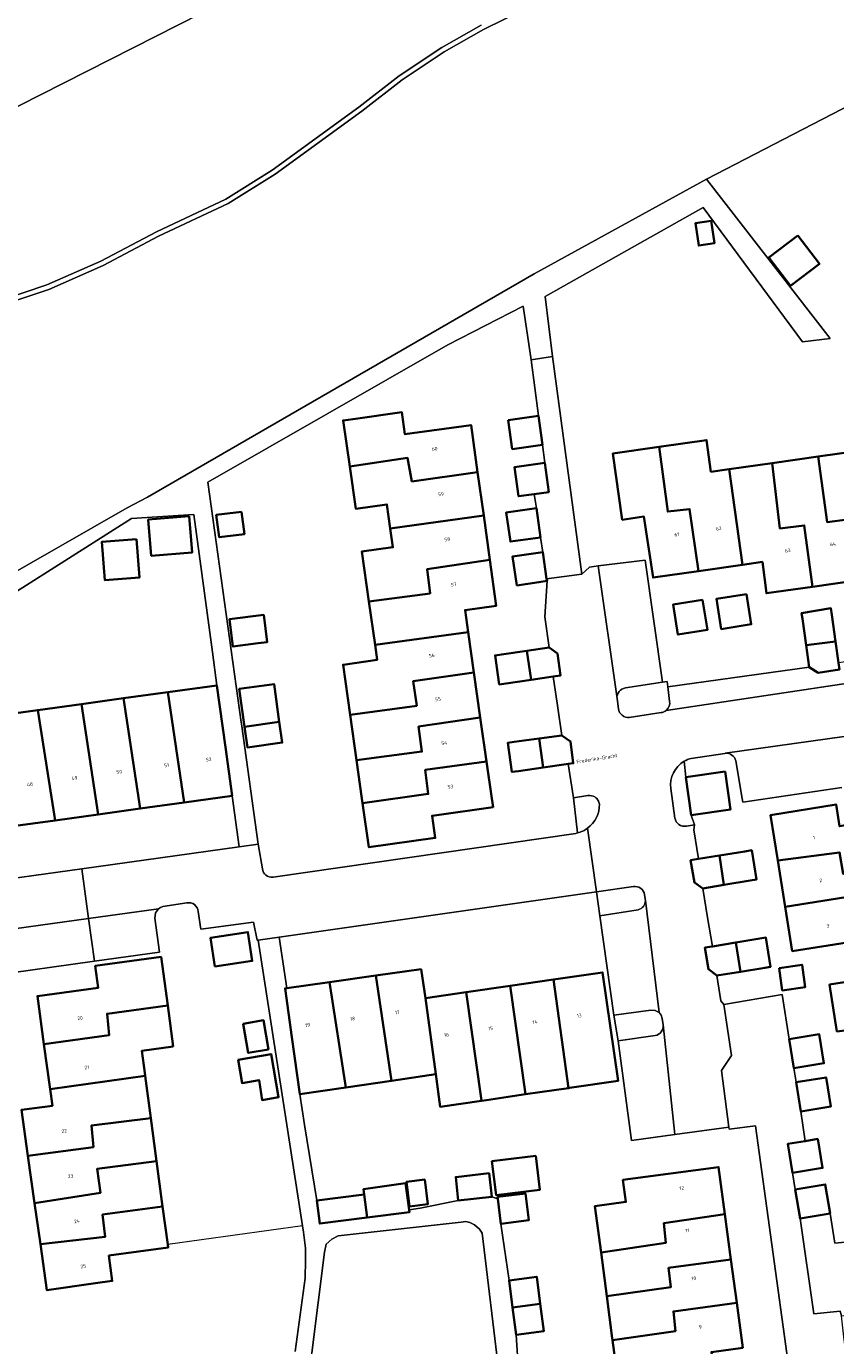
# Model space of a CAD drawing. Header units: metres. Extents: x 197700 to 204338, y 317132 to 325229.
# Tile 109 of 256: x 199493 to 199575, y 317944 to 318078. Entities that reach past the tile are written whole.
import ezdxf
from ezdxf.enums import TextEntityAlignment as Align

# ---------------------------------------------------------------- set-up
doc = ezdxf.new("R2010")
doc.units = ezdxf.units.M
for name, color, linetype, lineweight in [('B-WE-GR-BEPLANTING_CULTUUR_HEESTERS-GV', 90, 'Continuous', 18), ('B-WE-GR-BOS_LOOF-GV', 40, 'Continuous', 13), ('B-WE-GR-GRAS-GV', 60, 'Continuous', 13), ('B-WE-IE-TERREINAFSCHEIDING_KUNSTMATIG_HEKWERK-G', 20, 'IE-TERREINAFSCHEIDING-KUNSTMATIG', 18), ('B-WE-OG-BEBOUWING-GV', 7, 'Continuous', 35), ('B-WE-OG-BEBOUWING-T18', 10, 'Continuous', 18), ('B-WE-OG-TERREIN_CULTUURSCHEIDING-GV', 7, 'Continuous', 18), ('B-WE-OG-TERREIN_ERF-GV', 7, 'Continuous', 18), ('B-WE-OG-TOPOGRAFIE-T18', 10, 'Continuous', 18), ('B-WE-VH-ONVERHARD-GV', 252, 'Continuous', 18), ('B-WE-VH-VERHARDING_ASFALT-GV', 252, 'Continuous', 18), ('B-WE-VH-VERHARDING_BETONSTRAATSTEEN-GV', 252, 'Continuous', 18), ('B-WE-VH-VERHARDING_HALFVERHARDING_GRIND-GV', 252, 'Continuous', 18), ('B-WE-VH-VERHARDING_OPEN-GV', 252, 'Continuous', 18), ('B-WE-VH-VERHARDING_TEGEL-GV', 252, 'Continuous', 18)]:
    doc.layers.add(name, color=color, linetype=linetype, lineweight=lineweight)
doc.styles.add('NLCS-ISO-M200-T18', font='NLCS-ISO.ttf', dxfattribs={"height": 0.36})
doc.linetypes.add('IE-TERREINAFSCHEIDING-KUNSTMATIG', pattern='A,4,[82,NLCS.SHX,S=0.75,R=90,X=0,Y=0],4,-2', length=10)

msp = doc.modelspace()

# ---------------------------------------------------------------- linework, layer by layer
at = {"layer": 'B-WE-GR-BEPLANTING_CULTUUR_HEESTERS-GV'}
for points in [[(199558.52, 318009.921), (199558.328, 318011.377), (199558.256, 318011.91), (199557.782, 318011.845), (199554.029, 318011.253)], [(199553.165, 318010.17), (199553.31, 318009.145)], [(199554.417, 318008.26), (199557.67, 318008.74)], [(199554.828, 317991.053), (199551.073, 317990.519), (199551.413, 317988.079)], [(199556.048, 317989.649), (199556.027, 317989.818), (199555.964, 317990.243)], [(199551.413, 317988.079), (199555.304, 317988.706)], [(199557.869, 317977.005), (199557.766, 317977.642), (199557.665, 317977.987), (199557.444, 317978.272), (199557.055, 317978.476), (199556.617, 317978.485), (199552.84, 317977.991), (199553.28, 317975.373)], [(199553.28, 317975.373), (199557.052, 317975.912)]]:
    msp.add_lwpolyline(points, dxfattribs=at)
for points in [[(199554.029, 318011.253, 0.4105543), (199553.165, 318010.17)], [(199553.31, 318009.145, 0.4146556), (199554.417, 318008.26)], [(199557.67, 318008.74, 0.1372784), (199558.166, 318008.959)], [(199558.166, 318008.959, 0.2728849), (199558.52, 318009.921)], [(199555.964, 317990.243, 0.4275957), (199554.828, 317991.053)], [(199555.304, 317988.706, 0.3632768), (199556.048, 317989.649)], [(199557.052, 317975.912, 0.3747608), (199557.869, 317977.005)]]:
    msp.add_lwpolyline(points, format="xyb", dxfattribs=at)
at = {"layer": 'B-WE-GR-BOS_LOOF-GV'}
msp.add_lwpolyline([(199413.975, 318011.004), (199410.866, 318017.361), (199411.332, 318017.722), (199428.322, 318030.854), (199441.374, 318039.806), (199458.428, 318050.554), (199474.972, 318060.842), (199489.962, 318069.235), (199510.913, 318079.834), (199538.657, 318093.461), (199578.262, 318112.551), (199611.396, 318128.12), (199646.003, 318145.544), (199676.209, 318162.106), (199708.324, 318178.551), (199735.154, 318191.646), (199760.202, 318207.513), (199793.401, 318226.471)], dxfattribs=at)
at = {"layer": 'B-WE-GR-GRAS-GV'}
for points in [[(199793.401, 318226.471), (199760.202, 318207.513), (199735.154, 318191.646), (199708.324, 318178.551), (199676.209, 318162.106), (199646.003, 318145.544), (199611.396, 318128.12), (199578.262, 318112.551), (199538.657, 318093.461), (199510.913, 318079.834), (199489.962, 318069.235), (199474.972, 318060.842), (199458.428, 318050.554), (199441.374, 318039.806), (199428.322, 318030.854), (199411.332, 318017.722), (199410.866, 318017.361), (199413.975, 318011.004), (199414.171, 318010.603), (199417.028, 318004.76), (199444.509, 318022.574), (199452.757, 318027.395)], [(199545.936, 318081.319), (199539.587, 318078.167), (199535.597, 318075.922), (199531.309, 318073.077), (199527.209, 318069.876), (199518.39, 318063.458), (199513.616, 318060.49), (199506.551, 318057.182), (199500.893, 318054.175), (199495.369, 318051.763), (199490.894, 318050.27), (199480.462, 318042.278), (199474.89, 318038.561), (199469.903, 318035.916), (199468.336, 318034.465), (199477.056, 318037.471), (199486.336, 318019.84), (199503.355, 318029.575), (199505.409, 318030.639), (199523.089, 318040.844), (199544.74, 318053.332), (199562.278, 318062.96), (199591.77, 318078.199), (199594.216, 318079.474)], [(199452.757, 318027.395), (199465.724, 318033.565), (199467.163, 318034.061), (199469.611, 318036.327), (199474.633, 318038.991), (199480.171, 318042.685), (199490.657, 318050.718), (199495.19, 318052.23), (199500.675, 318054.626), (199506.328, 318057.629), (199513.377, 318060.931), (199518.111, 318063.873), (199526.908, 318070.275), (199531.016, 318073.483), (199535.336, 318076.348), (199539.353, 318078.61)]]:
    msp.add_lwpolyline(points, dxfattribs=at)
at = {"layer": 'B-WE-IE-TERREINAFSCHEIDING_KUNSTMATIG_HEKWERK-G'}
for points in [[(199968.889, 318360.698), (199958.219, 318353.82), (199921.118, 318329.33), (199894.21, 318310.199), (199871.742, 318292.462), (199836.893, 318262.824), (199816.224, 318244.487), (199799.399, 318230.527), (199793.401, 318226.471), (199760.202, 318207.513), (199735.154, 318191.646), (199708.324, 318178.551), (199676.209, 318162.106), (199646.003, 318145.544), (199611.396, 318128.12), (199578.262, 318112.551), (199538.657, 318093.461), (199510.913, 318079.834), (199489.962, 318069.235), (199474.972, 318060.842), (199458.428, 318050.554), (199441.374, 318039.806), (199428.322, 318030.854), (199411.332, 318017.722)], [(199591.77, 318078.199), (199562.278, 318062.96)], [(199562.278, 318062.96), (199544.74, 318053.332)], [(199562.278, 318062.96), (199574.836, 318046.775)], [(199544.74, 318053.332), (199523.089, 318040.844)], [(199544.434, 318044.617), (199543.608, 318050.066), (199535.948, 318046.144), (199511.562, 318032.172), (199514.955, 318007.761), (199515.011, 318007.352), (199516.677, 317995.369)], [(199523.089, 318040.844), (199505.409, 318030.639)], [(199505.409, 318030.639), (199503.355, 318029.575)], [(199503.355, 318029.575), (199486.336, 318019.84)], [(199503.774, 318028.462), (199510.146, 318028.873), (199512.017, 318014.893)], [(199512.017, 318014.893), (199512.471, 318011.5)], [(199560.157, 318002.171), (199559.99, 318003.797)], [(199521.192, 317956.588), (199507.47, 317954.697)]]:
    msp.add_lwpolyline(points, dxfattribs=at)
at = {"layer": 'B-WE-OG-BEBOUWING-GV'}
for points in [[(199562.727, 318058.731), (199561.135, 318058.489), (199561.481, 318056.21), (199563.074, 318056.452)], [(199571.562, 318057.237), (199568.62, 318055.007), (199570.803, 318052.126), (199573.745, 318054.356)], [(199538.993, 318033.187), (199538.328, 318037.977), (199531.592, 318037.042), (199531.283, 318039.271), (199526.33, 318038.583), (199525.309, 318038.441), (199525.98, 318033.755), (199531.843, 318034.627), (199532.306, 318032.25)], [(199542.101, 318038.476), (199542.514, 318035.523), (199545.584, 318035.952), (199545.171, 318038.905)], [(199561.451, 318023.127), (199560.548, 318029.44), (199558.323, 318029.173), (199557.442, 318035.747), (199552.741, 318035.072), (199553.705, 318028.35), (199555.894, 318028.668), (199556.833, 318022.466)], [(199565.912, 318023.765), (199564.573, 318033.492), (199562.708, 318033.229), (199562.267, 318036.439), (199557.695, 318035.783), (199557.442, 318035.747), (199558.323, 318029.173), (199560.548, 318029.44), (199561.451, 318023.127)], [(199539.606, 318028.772), (199538.993, 318033.187), (199532.306, 318032.25), (199531.843, 318034.627), (199525.98, 318033.755), (199526.595, 318029.464), (199529.763, 318029.913), (199530.112, 318027.45)], [(199568.95, 318034.109), (199569.737, 318027.473), (199572.201, 318027.78), (199573.033, 318021.538), (199577.477, 318022.167), (199576.619, 318028.364), (199574.524, 318028.11), (199573.619, 318034.768)], [(199581.886, 318022.791), (199581.163, 318028.915), (199578.674, 318028.677), (199577.718, 318035.346), (199573.619, 318034.768), (199574.524, 318028.11), (199576.619, 318028.364), (199577.477, 318022.167)], [(199545.827, 318034.126), (199542.756, 318033.709), (199543.158, 318030.742), (199544.754, 318030.959), (199546.23, 318031.159)], [(199564.573, 318033.492), (199565.912, 318023.765), (199567.947, 318024.056), (199568.362, 318020.877), (199573.033, 318021.538), (199572.201, 318027.78), (199569.737, 318027.473), (199568.95, 318034.109)], [(199514.976, 318029.169), (199512.417, 318028.841), (199512.708, 318026.571), (199515.267, 318026.899)], [(199545.389, 318026.553), (199544.976, 318029.52), (199541.905, 318029.092), (199542.318, 318026.126)], [(199509.667, 318028.711), (199505.495, 318028.369), (199505.797, 318024.692), (199509.969, 318025.035)], [(199527.934, 318020.026), (199534.148, 318020.863), (199533.873, 318023.329), (199540.231, 318024.27), (199539.606, 318028.772), (199530.112, 318027.45), (199530.381, 318025.556), (199527.214, 318025.107)], [(199504.296, 318026.383), (199500.764, 318026.093), (199501.084, 318022.191), (199504.617, 318022.481)], [(199546.012, 318022.355), (199545.61, 318025.067), (199542.543, 318024.613), (199542.979, 318021.669), (199545.222, 318022.001), (199546.046, 318022.123)], [(199540.231, 318024.27), (199533.873, 318023.329), (199534.148, 318020.863), (199527.934, 318020.026), (199528.557, 318015.631), (199538.028, 318016.924), (199537.71, 318019.158), (199540.879, 318019.598)], [(199561.867, 318020.217), (199558.86, 318019.732), (199559.353, 318016.672), (199562.361, 318017.157)], [(199566.321, 318020.794), (199563.281, 318020.302), (199563.775, 318017.242), (199566.815, 318017.733)], [(199516.662, 318015.792), (199517.588, 318015.911), (199517.234, 318018.674), (199513.747, 318018.227), (199514.101, 318015.464)], [(199572.405, 318015.585), (199575.384, 318015.986), (199575.008, 318018.698), (199574.917, 318019.356), (199571.941, 318018.853), (199572.023, 318018.276)], [(199538.61, 318012.834), (199538.028, 318016.924), (199528.557, 318015.631), (199528.773, 318014.106), (199525.301, 318013.613), (199526.026, 318008.505), (199532.802, 318009.449), (199532.431, 318011.926)], [(199575.384, 318015.986), (199572.405, 318015.585), (199572.722, 318013.358), (199573.616, 318012.794), (199575.782, 318013.115), (199575.687, 318013.799)], [(199544.419, 318012.08), (199543.988, 318015.023), (199541.415, 318014.651), (199540.774, 318014.558), (199541.194, 318011.612), (199541.888, 318011.713)], [(199543.988, 318015.023), (199544.419, 318012.08), (199546.689, 318012.41), (199547.429, 318012.517), (199547.111, 318014.737), (199546.267, 318015.353)], [(199538.61, 318012.834), (199532.431, 318011.926), (199532.802, 318009.449), (199526.026, 318008.505), (199526.675, 318003.927), (199533.333, 318004.775), (199532.979, 318007.331), (199539.261, 318008.262)], [(199513.339, 318005.23), (199512.471, 318011.5), (199507.482, 318010.817), (199509.142, 317999.6), (199514.025, 318000.277)], [(199518.822, 318007.817), (199518.287, 318011.651), (199514.754, 318011.156), (199515.295, 318007.286)], [(199498.721, 318009.617), (199500.396, 317998.388), (199504.681, 317998.982), (199502.981, 318010.201)], [(199509.142, 317999.6), (199507.482, 318010.817), (199502.981, 318010.201), (199504.681, 317998.982)], [(199489.757, 318008.389), (199491.485, 317997.154), (199496.042, 317997.785), (199494.261, 318009.006)], [(199500.396, 317998.388), (199498.721, 318009.617), (199494.261, 318009.006), (199496.042, 317997.785)], [(199518.822, 318007.817), (199515.295, 318007.286), (199515.586, 318005.205), (199519.118, 318005.699)], [(199526.675, 318003.927), (199527.232, 318000), (199527.298, 317999.538), (199533.972, 318000.479), (199533.67, 318002.926), (199539.9, 318003.772), (199539.261, 318008.262), (199532.979, 318007.331), (199533.333, 318004.775)], [(199545.653, 318003.163), (199545.246, 318006.112), (199542.693, 318005.766), (199542.063, 318005.681), (199542.486, 318002.711), (199543.132, 318002.803)], [(199545.246, 318006.112), (199545.653, 318003.163), (199548.011, 318003.499), (199548.187, 318003.524), (199548.723, 318003.6), (199548.422, 318005.815), (199547.559, 318006.426)], [(199527.298, 317999.538), (199527.934, 317995.052), (199534.677, 317996.01), (199534.356, 317998.254), (199540.559, 317999.136), (199540.437, 318000), (199539.9, 318003.772), (199533.67, 318002.926), (199533.972, 318000.479)], [(199560.706, 317998.326), (199564.709, 317998.898), (199564.16, 318002.743), (199560.157, 318002.171)], [(199582.74, 317993.432), (199581.979, 317998.204), (199575.807, 317997.2), (199575.444, 317999.421), (199568.78, 317998.332), (199569.517, 317993.699), (199575.794, 317994.527), (199576.173, 317992.348)], [(199564.03, 317991.233), (199563.58, 317994.219), (199561.446, 317993.873), (199560.653, 317993.744), (199561.035, 317991.482), (199561.896, 317990.875)], [(199563.58, 317994.219), (199564.03, 317991.233), (199566.716, 317991.684), (199567.356, 317991.792), (199566.875, 317994.754), (199566.178, 317994.641)], [(199583.461, 317988.909), (199582.74, 317993.432), (199576.173, 317992.348), (199575.794, 317994.527), (199569.517, 317993.699), (199570.265, 317989), (199576.436, 317989.996), (199576.785, 317987.83)], [(199584.102, 317984.892), (199583.461, 317988.909), (199576.785, 317987.83), (199576.436, 317989.996), (199570.265, 317989), (199570.981, 317984.497), (199577.232, 317985.492), (199577.503, 317983.716)], [(199512.28, 317982.925), (199516.078, 317983.501), (199515.633, 317986.436), (199511.835, 317985.861)], [(199565.732, 317982.41), (199565.245, 317985.371), (199562.867, 317984.981), (199562.11, 317984.856), (199562.471, 317982.664), (199563.301, 317982.009)], [(199565.245, 317985.371), (199565.732, 317982.41), (199568.199, 317982.816), (199568.792, 317982.914), (199568.305, 317985.874), (199567.688, 317985.773)], [(199588.092, 317980.543), (199587.311, 317985.408), (199584.102, 317984.892), (199577.503, 317983.716), (199577.83, 317981.577), (199574.778, 317981.096), (199575.527, 317976.341), (199582.275, 317977.163), (199581.913, 317979.549)], [(199507.476, 317978.957), (199506.802, 317983.911), (199500.097, 317982.999), (199500.401, 317980.769), (199494.215, 317979.938), (199494.887, 317975.036), (199501.531, 317975.969), (199501.3, 317978.142)], [(199523.934, 317981.347), (199525.593, 317970.643), (199530.237, 317971.323), (199528.644, 317982.011)], [(199534.728, 317971.981), (199533.689, 317979.729), (199533.245, 317982.659), (199528.644, 317982.011), (199530.237, 317971.323)], [(199548.247, 317970.582), (199548.325, 317970.593), (199553.275, 317971.3), (199551.699, 317982.331), (199546.715, 317981.611)], [(199569.654, 317982.781), (199569.978, 317980.51), (199572.317, 317980.844), (199571.993, 317983.115)], [(199525.593, 317970.643), (199523.934, 317981.347), (199519.571, 317980.732), (199519.41, 317980.709), (199520.108, 317975.758), (199520.926, 317969.959)], [(199539.882, 317969.368), (199543.853, 317969.974), (199542.315, 317980.975), (199537.814, 317980.325), (199539.396, 317969.334), (199539.4, 317969.298)], [(199543.853, 317969.974), (199543.857, 317969.945), (199548.247, 317970.582), (199546.715, 317981.611), (199542.315, 317980.975)], [(199533.689, 317979.729), (199534.728, 317971.981), (199535.17, 317968.684), (199535.191, 317968.687), (199539.4, 317969.298), (199539.396, 317969.334), (199537.814, 317980.325)], [(199508.042, 317974.793), (199507.476, 317978.957), (199501.3, 317978.142), (199501.531, 317975.969), (199494.887, 317975.036), (199495.511, 317970.477), (199505.188, 317971.832), (199505.147, 317972.142), (199504.849, 317974.375)], [(199515.148, 317977.122), (199515.662, 317974.162), (199517.714, 317974.518), (199517.2, 317977.479)], [(199571.152, 317972.616), (199574.213, 317973.108), (199573.739, 317976.052), (199570.679, 317975.56)], [(199514.634, 317973.453), (199515.044, 317971.089), (199516.771, 317971.389), (199517.07, 317969.352), (199518.743, 317969.642), (199517.98, 317974.034)], [(199505.762, 317967.521), (199505.188, 317971.832), (199495.511, 317970.477), (199495.744, 317968.78), (199492.599, 317968.368), (199493.259, 317963.697), (199499.92, 317964.583), (199499.708, 317966.769)], [(199571.858, 317968.213), (199574.918, 317968.712), (199574.436, 317971.668), (199571.377, 317971.169)], [(199493.259, 317963.697), (199493.938, 317958.895), (199500.631, 317959.929), (199500.29, 317962.363), (199506.342, 317963.165), (199505.762, 317967.521), (199499.708, 317966.769), (199499.92, 317964.583)], [(199571.018, 317961.951), (199574.076, 317962.459), (199573.585, 317965.412), (199572.311, 317965.2), (199570.527, 317964.904)], [(199544.906, 317963.68), (199540.446, 317963.14), (199540.862, 317959.707), (199545.322, 317960.247)], [(199494.529, 317954.712), (199501.106, 317955.458), (199500.852, 317957.714), (199506.956, 317958.555), (199506.342, 317963.165), (199500.29, 317962.363), (199500.631, 317959.929), (199493.938, 317958.895)], [(199537.027, 317959.14), (199540.423, 317959.517), (199540.157, 317961.915), (199536.761, 317961.538)], [(199551.541, 317953.876), (199558.143, 317954.865), (199557.929, 317956.851), (199564.14, 317957.762), (199563.501, 317962.542), (199553.767, 317961.241), (199554.067, 317959.001), (199550.925, 317958.581)], [(199527.743, 317957.42), (199532.057, 317957.965), (199532.022, 317958.213), (199531.639, 317960.91), (199527.379, 317960.305), (199527.447, 317959.767)], [(199533.619, 317961.273), (199531.756, 317961.048), (199532.058, 317958.549), (199533.922, 317958.774)], [(199574.853, 317957.844), (199574.344, 317960.793), (199571.289, 317960.266), (199571.798, 317957.317)], [(199522.631, 317959.159), (199522.927, 317956.812), (199527.743, 317957.42), (199527.447, 317959.767)], [(199541.037, 317959.327), (199541.358, 317956.786), (199544.192, 317957.145), (199543.848, 317959.868), (199541.014, 317959.51)], [(199507.47, 317954.697), (199506.956, 317958.555), (199500.852, 317957.714), (199501.106, 317955.458), (199494.529, 317954.712), (199495.191, 317950.037), (199500.141, 317950.738), (199501.83, 317950.977), (199501.486, 317953.562), (199507.514, 317954.365)], [(199564.14, 317957.762), (199557.929, 317956.851), (199558.143, 317954.865), (199551.541, 317953.876), (199552.122, 317949.436), (199558.629, 317950.328), (199558.418, 317952.299), (199564.755, 317953.16)], [(199552.122, 317949.436), (199552.68, 317945.169), (199552.711, 317944.941), (199559.114, 317945.874), (199558.895, 317947.881), (199565.342, 317948.767), (199564.755, 317953.16), (199558.418, 317952.299), (199558.629, 317950.328)], [(199542.543, 317948.274), (199545.364, 317948.642), (199545.003, 317951.403), (199542.182, 317951.035)], [(199542.543, 317948.274), (199542.904, 317945.512), (199545.725, 317945.881), (199545.364, 317948.642)], [(199552.711, 317944.941), (199553.346, 317940.214), (199563.074, 317941.52), (199562.77, 317943.748), (199565.953, 317944.193), (199565.342, 317948.767), (199558.895, 317947.881), (199559.114, 317945.874)]]:
    msp.add_lwpolyline(points, close=True, dxfattribs=at)
at = {"layer": 'B-WE-OG-TERREIN_CULTUURSCHEIDING-GV'}
msp.add_lwpolyline([(199571.798, 317957.317), (199573.198, 317947.646), (199575.844, 317947.909), (199576.007, 317947.437), (199598.701, 317950.924), (199598.3, 317953.834), (199600.297, 317954.082), (199600.115, 317955.73), (199599.729, 317958.467), (199589.879, 317956.669), (199580.356, 317955.309), (199575.329, 317954.825), (199574.853, 317957.844)], close=True, dxfattribs=at)
msp.add_lwpolyline([(199522.768, 317938.785), (199532.052, 317938.175), (199538.178, 317938.04), (199540.161, 317937.996), (199541.327, 317938.589), (199541.196, 317941.465), (199539.468, 317955.827), (199539.194, 317956.237), (199538.683, 317956.68), (199538.213, 317956.921), (199537.795, 317957.003), (199537.327, 317956.953), (199524.819, 317955.57), (199524.148, 317955.235), (199523.595, 317954.73), (199523.406, 317953.899), (199522.768, 317948.776), (199522.12, 317943.676), (199521.492, 317941.258)], dxfattribs=at)
at = {"layer": 'B-WE-OG-TERREIN_ERF-GV'}
for points in [[(199591.77, 318078.199), (199562.278, 318062.96), (199574.836, 318046.775), (199572.033, 318046.43), (199561.926, 318060.084), (199545.871, 318051.047), (199546.615, 318044.942), (199549.573, 318022.801)], [(199545.584, 318035.952), (199542.514, 318035.523), (199542.101, 318038.476), (199545.171, 318038.905), (199544.434, 318044.617), (199543.608, 318050.066), (199535.948, 318046.144), (199511.562, 318032.172), (199514.955, 318007.761), (199515.011, 318007.352), (199516.677, 317995.369), (199517.097, 317992.869)], [(199518.189, 317992.013), (199548.975, 317996.471), (199549.062, 317996.489), (199549.149, 317996.511), (199548.753, 318000.084), (199548.187, 318003.524), (199548.011, 318003.499), (199545.653, 318003.163), (199543.132, 318002.803), (199542.486, 318002.711), (199542.063, 318005.681), (199542.693, 318005.766), (199545.246, 318006.112), (199547.559, 318006.426), (199547.116, 318009.475), (199546.689, 318012.41), (199544.419, 318012.08), (199541.888, 318011.713), (199541.194, 318011.612), (199540.774, 318014.558), (199541.415, 318014.651), (199543.988, 318015.023), (199546.267, 318015.353), (199545.821, 318018.476), (199546.046, 318022.123), (199545.222, 318022.001), (199542.979, 318021.669), (199542.543, 318024.613), (199545.61, 318025.067), (199545.389, 318026.553), (199542.318, 318026.126), (199541.905, 318029.092), (199544.976, 318029.52), (199544.754, 318030.959), (199543.158, 318030.742), (199542.756, 318033.709), (199545.827, 318034.126), (199545.584, 318035.952)], [(199549.573, 318022.801), (199550.358, 318023.536), (199551.258, 318023.65), (199556.015, 318024.253), (199557.782, 318011.845), (199558.256, 318011.91), (199558.328, 318011.377), (199572.722, 318013.358), (199572.405, 318015.585), (199572.023, 318018.276), (199571.941, 318018.853), (199574.917, 318019.356), (199575.008, 318018.698), (199575.384, 318015.986), (199575.687, 318013.799)], [(199559.99, 318003.797), (199560.157, 318002.171), (199564.16, 318002.743), (199564.709, 317998.898), (199560.706, 317998.326), (199561.062, 317997.332), (199560.964, 317996.837), (199561.446, 317993.873), (199563.58, 317994.219), (199566.178, 317994.641), (199566.875, 317994.754), (199567.356, 317991.792), (199566.716, 317991.684), (199564.03, 317991.233), (199561.896, 317990.875), (199562.381, 317987.928), (199562.867, 317984.981), (199565.245, 317985.371), (199567.688, 317985.773), (199568.305, 317985.874), (199568.792, 317982.914), (199568.199, 317982.816), (199565.732, 317982.41), (199563.301, 317982.009), (199563.721, 317979.449), (199564.031, 317979.079), (199569.956, 317980.092), (199570.679, 317975.56), (199573.739, 317976.052), (199574.213, 317973.108), (199571.152, 317972.616), (199571.377, 317971.169), (199574.436, 317971.668), (199574.918, 317968.712), (199571.858, 317968.213), (199572.311, 317965.2), (199573.585, 317965.412), (199574.076, 317962.459), (199571.018, 317961.951), (199571.289, 317960.266), (199574.344, 317960.793), (199574.853, 317957.844), (199575.329, 317954.825), (199580.356, 317955.309)], [(199560.221, 317997.217), (199561.062, 317997.332), (199560.706, 317998.326), (199560.157, 318002.171), (199559.99, 318003.797)], [(199564.171, 318004.608), (199564.142, 318004.604), (199564.115, 318004.6), (199560.716, 318004.097)], [(199576.024, 318001.128), (199565.95, 317999.658), (199565.894, 318000), (199565.256, 318003.839)], [(199558.639, 318001.024), (199559.063, 317998.026)], [(199577.232, 317985.492), (199570.981, 317984.497), (199570.265, 317989), (199569.517, 317993.699), (199568.78, 317998.332), (199575.444, 317999.421)], [(199570.568, 317942.626), (199567.259, 317966.752), (199564.585, 317966.387), (199564.523, 317966.613), (199559.058, 317965.868), (199554.652, 317965.267), (199553.28, 317975.373), (199552.84, 317977.991), (199551.413, 317988.079), (199551.073, 317990.519), (199518.807, 317985.928), (199519.571, 317980.732), (199523.934, 317981.347), (199528.644, 317982.011), (199533.245, 317982.659), (199533.689, 317979.729), (199537.814, 317980.325), (199542.315, 317980.975), (199546.715, 317981.611), (199551.699, 317982.331), (199553.275, 317971.3), (199548.325, 317970.593), (199548.247, 317970.582), (199543.857, 317969.945), (199543.853, 317969.974), (199539.882, 317969.368), (199539.4, 317969.298), (199535.191, 317968.687), (199535.17, 317968.684), (199534.728, 317971.981), (199530.237, 317971.323), (199525.593, 317970.643), (199520.926, 317969.959), (199521.381, 317966.838), (199522.631, 317959.159), (199527.447, 317959.767), (199527.379, 317960.305), (199531.639, 317960.91), (199532.022, 317958.213), (199533.157, 317958.375), (199537.027, 317959.14), (199536.761, 317961.538), (199540.157, 317961.915), (199540.423, 317959.517), (199541.037, 317959.327), (199541.014, 317959.51), (199543.848, 317959.868), (199544.192, 317957.145), (199541.358, 317956.786), (199542.182, 317951.035), (199545.003, 317951.403), (199545.364, 317948.642), (199545.725, 317945.881), (199542.904, 317945.512), (199543.134, 317941.85)], [(199506.522, 317988.791), (199506.245, 317988.396), (199506.224, 317988.367), (199506.155, 317987.855), (199506.636, 317984.405), (199500.031, 317983.476), (199489.378, 317981.977)], [(199509.422, 317989.395), (199506.98, 317989.029), (199506.736, 317988.937), (199506.522, 317988.791)], [(199520.428, 317943.815), (199521.466, 317951.255), (199521.503, 317953.089), (199521.486, 317954.307), (199521.293, 317955.942), (199521.192, 317956.588), (199516.674, 317985.625), (199516.57, 317985.61), (199516.213, 317987.446), (199510.829, 317986.727), (199510.562, 317988.513)], [(199575.527, 317976.341), (199574.778, 317981.096), (199577.83, 317981.577)], [(199553.346, 317940.214), (199552.711, 317944.941), (199552.68, 317945.169), (199552.122, 317949.436), (199551.541, 317953.876), (199550.925, 317958.581), (199554.067, 317959.001), (199553.767, 317961.241), (199563.501, 317962.542), (199564.14, 317957.762), (199564.755, 317953.16), (199565.342, 317948.767), (199565.953, 317944.193)]]:
    msp.add_lwpolyline(points, dxfattribs=at)
for points in [[(199562.727, 318058.731), (199563.074, 318056.452), (199561.481, 318056.21), (199561.135, 318058.489)], [(199571.562, 318057.237), (199573.745, 318054.356), (199570.803, 318052.126), (199568.62, 318055.007)], [(199527.232, 318000), (199526.675, 318003.927), (199526.026, 318008.505), (199525.301, 318013.613), (199528.773, 318014.106), (199528.557, 318015.631), (199527.934, 318020.026), (199527.214, 318025.107), (199530.381, 318025.556), (199530.112, 318027.45), (199529.763, 318029.913), (199526.595, 318029.464), (199525.98, 318033.755), (199525.309, 318038.441), (199526.33, 318038.583), (199531.283, 318039.271), (199531.592, 318037.042), (199538.328, 318037.977), (199538.993, 318033.187), (199539.606, 318028.772), (199540.231, 318024.27), (199540.879, 318019.598), (199537.71, 318019.158), (199538.028, 318016.924), (199538.61, 318012.834), (199539.261, 318008.262), (199539.9, 318003.772), (199540.437, 318000), (199540.559, 317999.136), (199534.356, 317998.254), (199534.677, 317996.01), (199527.934, 317995.052), (199527.298, 317999.538)], [(199561.451, 318023.127), (199556.833, 318022.466), (199555.894, 318028.668), (199553.705, 318028.35), (199552.741, 318035.072), (199557.442, 318035.747), (199557.695, 318035.783), (199562.267, 318036.439), (199562.708, 318033.229), (199564.573, 318033.492), (199568.95, 318034.109), (199573.619, 318034.768), (199577.718, 318035.346), (199582.668, 318036.054), (199583.557, 318029.838), (199585.785, 318030.157), (199586.74, 318023.478), (199581.886, 318022.791), (199577.477, 318022.167), (199573.033, 318021.538), (199568.362, 318020.877), (199567.947, 318024.056), (199565.912, 318023.765)], [(199480.422, 318009.852), (199485.104, 318010.516), (199485.476, 318007.803), (199489.757, 318008.389), (199494.261, 318009.006), (199498.721, 318009.617), (199502.981, 318010.201), (199507.482, 318010.817), (199512.471, 318011.5), (199512.017, 318014.893), (199510.146, 318028.873), (199503.774, 318028.462), (199485.268, 318016.752), (199476.594, 318033.867), (199476.032, 318035.098), (199458.915, 318028.271), (199462.322, 318007.285), (199466.944, 318007.94), (199471.385, 318008.57), (199475.93, 318009.215)], [(199514.976, 318029.169), (199515.267, 318026.899), (199512.708, 318026.571), (199512.417, 318028.841)], [(199509.667, 318028.711), (199509.969, 318025.035), (199505.797, 318024.692), (199505.495, 318028.369)], [(199504.296, 318026.383), (199504.617, 318022.481), (199501.084, 318022.191), (199500.764, 318026.093)], [(199561.867, 318020.217), (199562.361, 318017.157), (199559.353, 318016.672), (199558.86, 318019.732)], [(199566.321, 318020.794), (199566.815, 318017.733), (199563.775, 318017.242), (199563.281, 318020.302)], [(199516.662, 318015.792), (199514.101, 318015.464), (199513.747, 318018.227), (199517.234, 318018.674), (199517.588, 318015.911)], [(199518.287, 318011.651), (199518.822, 318007.817), (199519.118, 318005.699), (199515.586, 318005.205), (199515.295, 318007.286), (199514.754, 318011.156)], [(199482.036, 317998.851), (199477.432, 317998.209), (199472.883, 317997.575), (199468.48, 317996.961), (199463.877, 317996.319), (199465.029, 317988.196), (199498.728, 317992.876), (199514.742, 317995.1), (199514.025, 318000.277), (199509.142, 317999.6), (199504.681, 317998.982), (199500.396, 317998.388), (199496.042, 317997.785), (199491.485, 317997.154), (199486.79, 317996.503), (199486.357, 317999.454)], [(199516.078, 317983.501), (199512.28, 317982.925), (199511.835, 317985.861), (199515.633, 317986.436)], [(199506.956, 317958.555), (199507.47, 317954.697), (199507.514, 317954.365), (199501.486, 317953.562), (199501.83, 317950.977), (199500.141, 317950.738), (199495.191, 317950.037), (199494.529, 317954.712), (199493.938, 317958.895), (199493.259, 317963.697), (199492.599, 317968.368), (199495.744, 317968.78), (199495.511, 317970.477), (199494.887, 317975.036), (199494.215, 317979.938), (199500.401, 317980.769), (199500.097, 317982.999), (199506.802, 317983.911), (199507.476, 317978.957), (199508.042, 317974.793), (199504.849, 317974.375), (199505.147, 317972.142), (199505.188, 317971.832), (199505.762, 317967.521), (199506.342, 317963.165)], [(199569.654, 317982.781), (199571.993, 317983.115), (199572.317, 317980.844), (199569.978, 317980.51)], [(199515.148, 317977.122), (199517.2, 317977.479), (199517.714, 317974.518), (199515.662, 317974.162)], [(199514.634, 317973.453), (199517.98, 317974.034), (199518.743, 317969.642), (199517.07, 317969.352), (199516.771, 317971.389), (199515.044, 317971.089)], [(199544.906, 317963.68), (199545.322, 317960.247), (199540.862, 317959.707), (199540.446, 317963.14)], [(199533.619, 317961.273), (199533.922, 317958.774), (199532.058, 317958.549), (199531.756, 317961.048)]]:
    msp.add_lwpolyline(points, close=True, dxfattribs=at)
for points in [[(199559.99, 318003.797, 0.300278), (199558.639, 318001.024)], [(199560.716, 318004.097, 0.0695216), (199559.99, 318003.797)], [(199565.256, 318003.839, 0.3798993), (199564.171, 318004.608)], [(199559.063, 317998.026, 0.4487613), (199560.221, 317997.217)], [(199517.097, 317992.869, 0.4218743), (199518.189, 317992.013)], [(199510.562, 317988.513, 0.4729249), (199509.422, 317989.395)]]:
    msp.add_lwpolyline(points, format="xyb", dxfattribs=at)
at = {"layer": 'B-WE-VH-ONVERHARD-GV'}
for points in [[(199490.894, 318050.27), (199495.369, 318051.763), (199500.893, 318054.175), (199506.551, 318057.182), (199513.616, 318060.49), (199518.39, 318063.458), (199527.209, 318069.876), (199531.309, 318073.077), (199535.597, 318075.922), (199539.587, 318078.167), (199545.936, 318081.319)], [(199539.353, 318078.61), (199535.336, 318076.348), (199531.016, 318073.483), (199526.908, 318070.275), (199518.111, 318063.873), (199513.377, 318060.931), (199506.328, 318057.629), (199500.675, 318054.626), (199495.19, 318052.23), (199490.657, 318050.718)]]:
    msp.add_lwpolyline(points, dxfattribs=at)
at = {"layer": 'B-WE-VH-VERHARDING_ASFALT-GV'}
for points in [[(199543.134, 317941.85), (199542.904, 317945.512), (199542.543, 317948.274), (199542.182, 317951.035), (199541.358, 317956.786), (199541.037, 317959.327), (199540.423, 317959.517), (199537.027, 317959.14), (199533.157, 317958.375), (199532.022, 317958.213), (199532.057, 317957.965), (199527.743, 317957.42), (199522.927, 317956.812), (199522.631, 317959.159), (199521.381, 317966.838), (199520.926, 317969.959), (199520.108, 317975.758), (199519.41, 317980.709), (199519.571, 317980.732), (199518.807, 317985.928), (199516.674, 317985.625), (199521.192, 317956.588), (199521.293, 317955.942), (199521.486, 317954.307), (199521.503, 317953.089), (199521.466, 317951.255), (199520.428, 317943.815)], [(199522.12, 317943.676), (199522.768, 317948.776), (199523.406, 317953.899), (199523.595, 317954.73), (199524.148, 317955.235), (199524.819, 317955.57), (199537.327, 317956.953), (199537.795, 317957.003), (199538.213, 317956.921), (199538.683, 317956.68), (199539.194, 317956.237), (199539.468, 317955.827), (199541.196, 317941.465)]]:
    msp.add_lwpolyline(points, dxfattribs=at)
msp.add_lwpolyline([(199576.007, 317947.437), (199575.844, 317947.909), (199573.198, 317947.646), (199571.798, 317957.317), (199571.289, 317960.266), (199571.018, 317961.951), (199570.527, 317964.904), (199572.311, 317965.2), (199571.858, 317968.213), (199571.377, 317971.169), (199571.152, 317972.616), (199570.679, 317975.56), (199569.956, 317980.092), (199564.031, 317979.079), (199564.794, 317973.886), (199563.784, 317972.38), (199564.523, 317966.613), (199564.585, 317966.387), (199567.259, 317966.752), (199570.568, 317942.626), (199576.488, 317943.412), (199576.277, 317945.001)], close=True, dxfattribs=at)
at = {"layer": 'B-WE-VH-VERHARDING_BETONSTRAATSTEEN-GV'}
for points in [[(199553.31, 318009.145), (199553.165, 318010.17), (199551.258, 318023.65), (199550.358, 318023.536), (199549.573, 318022.801), (199546.012, 318022.355), (199546.046, 318022.123), (199545.821, 318018.476), (199546.267, 318015.353), (199547.111, 318014.737), (199547.429, 318012.517), (199546.689, 318012.41), (199547.116, 318009.475), (199547.559, 318006.426), (199548.422, 318005.815), (199548.723, 318003.6), (199548.187, 318003.524), (199548.753, 318000.084), (199550.214, 318000.311), (199550.404, 318000.318), (199550.579, 318000.29), (199550.739, 318000.252), (199550.909, 318000.169), (199551.014, 318000.081), (199551.122, 318000), (199551.291, 317999.742), (199551.374, 317999.445)], [(199554.029, 318011.253), (199557.782, 318011.845), (199556.015, 318024.253), (199551.258, 318023.65)], [(199551.258, 318023.65), (199553.165, 318010.17)], [(199587.689, 318013.989), (199587.615, 318014.783), (199587.353, 318015.054), (199586.984, 318015.126), (199585.698, 318014.936), (199584.64, 318014.77), (199584.699, 318014.351), (199582.518, 318014.049), (199581.627, 318014.625), (199578.583, 318014.202), (199575.687, 318013.799), (199575.782, 318013.115), (199573.616, 318012.794), (199572.722, 318013.358), (199558.328, 318011.377), (199558.52, 318009.921)], [(199587.972, 318013.428), (199558.166, 318008.959)], [(199558.166, 318008.959), (199587.972, 318013.428)], [(199557.67, 318008.74), (199554.417, 318008.26)], [(199560.716, 318004.097), (199564.115, 318004.6), (199564.142, 318004.604), (199564.171, 318004.608), (199576.276, 318006.311), (199588.402, 318008.07)], [(199576.276, 318006.311), (199564.171, 318004.608)], [(199565.256, 318003.839), (199565.894, 318000), (199565.95, 317999.658), (199576.024, 318001.128)], [(199559.063, 317998.026), (199558.639, 318001.024)], [(199510.562, 317988.513), (199510.829, 317986.727), (199516.213, 317987.446), (199516.57, 317985.61), (199516.674, 317985.625), (199518.807, 317985.928), (199551.073, 317990.519), (199550.169, 317997.001)], [(199550.169, 317997.001), (199551.073, 317990.519), (199554.828, 317991.053)], [(199555.964, 317990.243), (199556.027, 317989.818), (199556.048, 317989.649), (199557.444, 317978.272), (199557.665, 317977.987), (199557.766, 317977.642), (199557.869, 317977.005), (199559.058, 317965.868), (199564.523, 317966.613), (199563.784, 317972.38), (199564.794, 317973.886), (199564.031, 317979.079), (199563.721, 317979.449), (199563.301, 317982.009), (199562.471, 317982.664), (199562.11, 317984.856), (199562.867, 317984.981), (199562.381, 317987.928), (199561.896, 317990.875), (199561.035, 317991.482), (199560.653, 317993.744), (199561.446, 317993.873), (199560.964, 317996.837), (199561.062, 317997.332), (199560.221, 317997.217)], [(199517.097, 317992.869), (199516.677, 317995.369), (199514.742, 317995.1), (199498.728, 317992.876), (199499.43, 317987.811), (199506.522, 317988.791), (199506.736, 317988.937), (199506.98, 317989.029), (199509.422, 317989.395)], [(199549.149, 317996.511), (199549.062, 317996.489), (199548.975, 317996.471), (199518.189, 317992.013)], [(199485.748, 317986.039), (199487.743, 317986.306), (199487.96, 317986.303), (199488.172, 317986.256), (199499.43, 317987.811), (199498.728, 317992.876), (199465.029, 317988.196), (199463.254, 317987.95)], [(199555.304, 317988.706), (199551.413, 317988.079), (199552.84, 317977.991), (199556.617, 317978.485), (199557.055, 317978.476), (199557.444, 317978.272), (199556.048, 317989.649)], [(199559.058, 317965.868), (199557.869, 317977.005)], [(199557.052, 317975.912), (199553.28, 317975.373), (199554.652, 317965.267), (199559.058, 317965.868)]]:
    msp.add_lwpolyline(points, dxfattribs=at)
for points in [[(199553.165, 318010.17, -0.4105543), (199554.029, 318011.253)], [(199554.417, 318008.26, -0.4146556), (199553.31, 318009.145)], [(199558.166, 318008.959, -0.1372784), (199557.67, 318008.74)], [(199558.52, 318009.921, -0.2728849), (199558.166, 318008.959)], [(199558.639, 318001.024, -0.300278), (199559.99, 318003.797)], [(199559.99, 318003.797, -0.0695216), (199560.716, 318004.097)], [(199564.171, 318004.608, -0.3798993), (199565.256, 318003.839)], [(199551.374, 317999.445, -0.2419158), (199550.169, 317997.001)], [(199550.169, 317997.001, -0.0956658), (199549.149, 317996.511)], [(199560.221, 317997.217, -0.4487613), (199559.063, 317998.026)], [(199518.189, 317992.013, -0.4218743), (199517.097, 317992.869)], [(199554.828, 317991.053, -0.4275957), (199555.964, 317990.243)], [(199509.422, 317989.395, -0.4729249), (199510.562, 317988.513)], [(199556.048, 317989.649, -0.3632768), (199555.304, 317988.706)], [(199557.869, 317977.005, -0.3747608), (199557.052, 317975.912)]]:
    msp.add_lwpolyline(points, format="xyb", dxfattribs=at)
at = {"layer": 'B-WE-VH-VERHARDING_HALFVERHARDING_GRIND-GV'}
msp.add_lwpolyline([(199485.268, 318016.752), (199503.774, 318028.462), (199510.146, 318028.873), (199512.017, 318014.893), (199512.471, 318011.5), (199513.339, 318005.23), (199514.025, 318000.277), (199514.742, 317995.1), (199516.677, 317995.369), (199515.011, 318007.352), (199514.955, 318007.761), (199511.562, 318032.172), (199535.948, 318046.144), (199543.608, 318050.066), (199544.434, 318044.617), (199546.615, 318044.942), (199545.871, 318051.047), (199561.926, 318060.084), (199572.033, 318046.43), (199574.836, 318046.775), (199562.278, 318062.96), (199544.74, 318053.332), (199523.089, 318040.844), (199505.409, 318030.639), (199503.355, 318029.575), (199486.336, 318019.84)], dxfattribs=at)
at = {"layer": 'B-WE-VH-VERHARDING_OPEN-GV'}
msp.add_lwpolyline([(199551.374, 317999.445), (199551.291, 317999.742), (199551.122, 318000), (199551.014, 318000.081), (199550.909, 318000.169), (199550.739, 318000.252), (199550.579, 318000.29), (199550.404, 318000.318), (199550.214, 318000.311), (199548.753, 318000.084), (199549.149, 317996.511)], dxfattribs=at)
for points in [[(199550.169, 317997.001, 0.2419158), (199551.374, 317999.445)], [(199549.149, 317996.511, 0.0956658), (199550.169, 317997.001)]]:
    msp.add_lwpolyline(points, format="xyb", dxfattribs=at)
at = {"layer": 'B-WE-VH-VERHARDING_TEGEL-GV'}
for points in [[(199544.976, 318029.52), (199545.389, 318026.553), (199545.61, 318025.067), (199546.012, 318022.355), (199549.573, 318022.801), (199546.615, 318044.942), (199544.434, 318044.617), (199545.171, 318038.905), (199545.584, 318035.952), (199545.827, 318034.126), (199546.23, 318031.159), (199544.754, 318030.959)], [(199500.031, 317983.476), (199506.636, 317984.405), (199506.155, 317987.855), (199506.224, 317988.367), (199506.245, 317988.396), (199506.522, 317988.791), (199499.43, 317987.811)], [(199489.378, 317981.977), (199500.031, 317983.476), (199499.43, 317987.811), (199488.172, 317986.256), (199488.632, 317985.939), (199488.86, 317985.429)]]:
    msp.add_lwpolyline(points, close=True, dxfattribs=at)

# ---------------------------------------------------------------- texts
at = {"layer": 'B-WE-OG-BEBOUWING-T18', "style": 'NLCS-ISO-M200-T18'}
for s, rotation, p in [('60', 7.9, (199534.625, 318035.56)), ('59', 7.9, (199535.265, 318030.953)), ('62', 8.1, (199563.506, 318027.462)), ('58', 7.9, (199535.903, 318026.358)), ('61', 8.1, (199559.244, 318026.852)), ('63', 8, (199570.528, 318025.223)), ('64', 8, (199575.123, 318025.874)), ('57', 7.9, (199536.54, 318021.763)), ('56', 8.1, (199534.326, 318014.548)), ('55', 8.1, (199534.958, 318010.108)), ('54', 8.1, (199535.591, 318005.661)), ('51', 7.8, (199507.363, 318003.392)), ('52', 7.8, (199511.624, 318003.982)), ('49', 7.8, (199498.006, 318002.095)), ('50', 7.8, (199502.545, 318002.724)), ('48', 7.8, (199493.467, 318001.467)), ('53', 8.1, (199536.224, 318001.214)), ('1', 9, (199573.197, 317996.03)), ('2', 9, (199573.886, 317991.695)), ('3', 9, (199574.62, 317987.083)), ('20', 7.8, (199498.56, 317977.698)), ('17', 8, (199530.827, 317978.279)), ('13', 8.2, (199549.325, 317977.947)), ('19', 8, (199521.711, 317976.994)), ('18', 8, (199526.269, 317977.637)), ('15', 8.2, (199540.319, 317976.645)), ('14', 8.2, (199544.821, 317977.296)), ('16', 8.2, (199535.823, 317975.996)), ('21', 7.7, (199499.246, 317972.689)), ('22', 8, (199496.943, 317966.218)), ('23', 8, (199497.59, 317961.635)), ('12', 7.6, (199559.75, 317960.416)), ('24', 8, (199498.238, 317957.053)), ('11', 7.6, (199560.326, 317956.106)), ('25', 8, (199498.886, 317952.47)), ('10', 7.6, (199560.976, 317951.241)), ('9', 7.6, (199561.635, 317946.306))]:
    msp.add_text(s, height=0.36, rotation=rotation, dxfattribs=at).set_placement(p, align=Align.MIDDLE)
at = {"layer": 'B-WE-OG-TOPOGRAFIE-T18', "style": 'NLCS-ISO-M200-T18'}
msp.add_text('Frederika-Gracht', height=0.36, rotation=9, dxfattribs=at).set_placement((199551.124, 318004.071), align=Align.MIDDLE)

doc.saveas('drawing.dxf')
